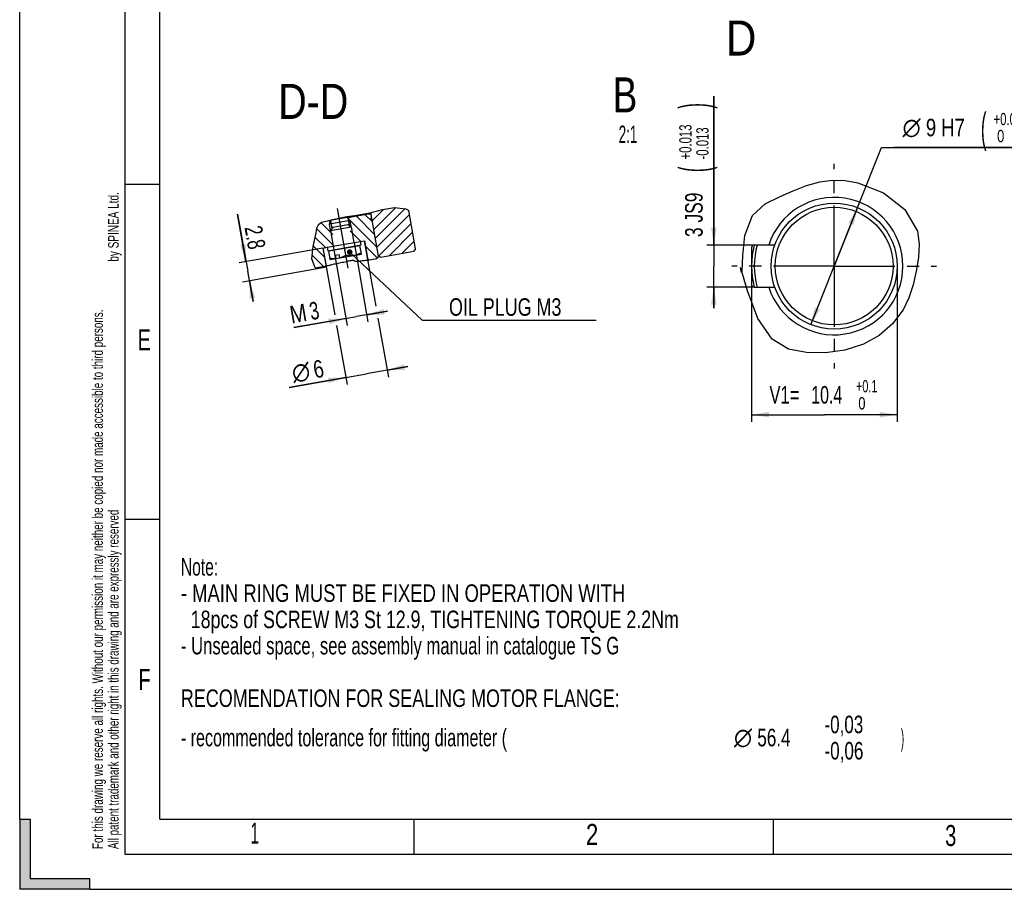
# Model space of a CAD drawing. Header units: millimetres. Extents: x -131 to 420, y 0 to 297.
# Tile 19 of 28: x 0 to 141, y 0 to 124. Entities that reach past the tile are written whole.
import ezdxf
from ezdxf.enums import TextEntityAlignment as Align

# ---------------------------------------------------------------- set-up
doc = ezdxf.new("R2010")
doc.units = ezdxf.units.MM
doc.header["$LTSCALE"] = 23.1
doc.linetypes.add('CENTER', pattern=[0.6, 0.375, -0.075, 0.075, -0.075])
doc.layers.get('0').update_dxf_attribs({"linetype": 'CONTINUOUS'})
doc.layers.add('02___PRT_ALL_AXES', color=7, linetype='CONTINUOUS')
doc.layers.add('7_ALL_FEATURES', color=7, linetype='CONTINUOUS')
doc.styles.get("Standard").update_dxf_attribs({"font": 'txt', "width": 0.8})
doc.styles.add('TEXTSTYLE_1', font='gdt', dxfattribs={"width": 0.8})
doc.dimstyles.new('DIMSTYLE_12', dxfattribs={"dimtxt": 2.5, "dimasz": 2.5, "dimexe": 1, "dimexo": 0, "dimtad": 1, "dimdec": 3, "dimlfac": 0.5, "dimdsep": 46, "dimtxsty": 'Standard', "dimblk": '_FILLED', "dimblk1": '_FILLED', "dimblk2": '_FILLED', "dimcen": 0.09, "dimclrt": 7, "dimadec": 0, "dimazin": 0, "dimtol": 1, "dimtp": 0.015, "dimtfac": 0.7, "dimtdec": 3, "dimtmove": 0, "dimatfit": 2, "dimldrblk": '_FILLED', "dimfxl": 0, "dimtolj": 1, "dimarcsym": 0})
doc.dimstyles.new('DIMSTYLE_13', dxfattribs={"dimtxt": 2.5, "dimasz": 2.5, "dimexe": 1, "dimexo": 0, "dimtad": 1, "dimdec": 3, "dimlfac": 0.5, "dimdsep": 46, "dimtxsty": 'Standard', "dimblk": '_FILLED', "dimblk1": '_FILLED', "dimblk2": '_FILLED', "dimcen": 0.09, "dimclrt": 7, "dimadec": 0, "dimazin": 0, "dimtol": 1, "dimtp": 0.0125, "dimtm": 0.0125, "dimtfac": 0.7, "dimtdec": 3, "dimtofl": 0, "dimtmove": 0, "dimatfit": 3, "dimldrblk": '_FILLED', "dimfxl": 0, "dimtolj": 1, "dimarcsym": 0})
doc.dimstyles.new('DIMSTYLE_17', dxfattribs={"dimtxt": 2.5, "dimasz": 2.5, "dimexe": 1, "dimexo": 0, "dimtad": 1, "dimdec": 3, "dimlfac": 0.5, "dimdsep": 46, "dimtxsty": 'Standard', "dimblk": '_FILLED', "dimblk1": '_FILLED', "dimblk2": '_FILLED', "dimcen": 0.09, "dimclrt": 7, "dimadec": 0, "dimazin": 0, "dimtol": 1, "dimtp": 0.1, "dimtfac": 0.7, "dimtdec": 3, "dimtofl": 0, "dimtmove": 0, "dimatfit": 3, "dimldrblk": '_FILLED', "dimfxl": 0, "dimtolj": 1, "dimarcsym": 0})
doc.dimstyles.new('DIMSTYLE_2', dxfattribs={"dimtxt": 2.5, "dimasz": 2.5, "dimexe": 1, "dimexo": 0, "dimtad": 1, "dimdec": 3, "dimdsep": 46, "dimtxsty": 'Standard', "dimblk": '_FILLED', "dimblk1": '_FILLED', "dimblk2": '_FILLED', "dimcen": 0.09, "dimclrt": 7, "dimadec": 0, "dimazin": 0, "dimtp": 0.1, "dimtm": 0.1, "dimtfac": 1, "dimtdec": 3, "dimtofl": 0, "dimtmove": 0, "dimatfit": 3, "dimldrblk": '_FILLED', "dimfxl": 0, "dimtolj": 1, "dimarcsym": 0})

# ---------------------------------------------------------------- blocks, each defined once
blk = doc.blocks.new('_FILLED')
at = {"color": 0, "linetype": 'ByBlock'}
blk.add_solid([(0, 0), (-1, 0.16), (-1, -0.16)], dxfattribs=at)
blk = doc.blocks.new('*D19')
at = {"color": 7, "linetype": 'Continuous'}
for p, q in [((116.23, 88.98), (122.98, 105.93)), ((122.98, 105.93), (149.26, 105.93)), ((149.26, 105.93), (124.73, 105.93)), ((119.56, 97.34), (116.23, 88.98)), ((112.9, 80.62), (116.23, 88.98))]:
    blk.add_line(p, q, dxfattribs=at)
at = {"color": 7, "linetype": 'Continuous', "xscale": 2.5, "yscale": 2.5, "zscale": 2.5}
for p, rotation in [((119.56, 97.34), 68.2704315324), ((112.9, 80.62), 248.2704315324)]:
    blk.add_blockref('_FILLED', p, dxfattribs=dict(at, rotation=rotation))
at = {"color": 7, "linetype": 'Continuous'}
for s, height, width, p in [('(', 4.19, 0.428571, (137.17, 106.68)), (')', 4.19, 0.428571, (146.22, 106.68)), ('9 H7', 2.5, 0.785714, (129.32, 107.52)), ('+0.015', 1.75, 0.690476, (138.97, 109.11)), (' 0', 1.75, 0.785714, (138.97, 106.68))]:
    blk.add_text(s, height=height, dxfattribs=dict(at, width=width)).set_placement(p)
at = {"color": 7, "linetype": 'Continuous', "style": 'TEXTSTYLE_1'}
blk.add_text('n', height=2.5, dxfattribs=at).set_placement((125.98, 107.52))
blk = doc.blocks.new('*D20')
at = {"color": 7, "linetype": 'Continuous'}
for p, q in [((99.05, 91.98), (99.05, 113.25)), ((99.05, 113.25), (99.05, 88.98)), ((104.83, 91.98), (98.05, 91.98)), ((99.05, 82.98), (99.05, 88.98)), ((104.83, 85.98), (98.05, 85.98)), ((99.05, 85.98), (99.05, 82.98))]:
    blk.add_line(p, q, dxfattribs=at)
at = {"color": 7, "linetype": 'Continuous', "xscale": 2.5, "yscale": 2.5, "zscale": 2.5}
for p, rotation in [((99.05, 91.98), 270), ((99.05, 85.98), 90)]:
    blk.add_blockref('_FILLED', p, dxfattribs=dict(at, rotation=rotation))
at = {"color": 7, "linetype": 'Continuous'}
for s, height, width, p in [(')', 4.19, 0.428571, (98.3, 111.46)), ('+0.013', 1.75, 0.690476, (95.87, 104.21)), ('-0.013', 1.75, 0.690476, (98.3, 104.21)), ('(', 4.19, 0.428571, (98.3, 102.41)), ('3 JS9', 2.5, 0.742857, (97.46, 93.13))]:
    blk.add_text(s, height=height, rotation=90, dxfattribs=dict(at, width=width)).set_placement(p)
blk = doc.blocks.new('*D39')
at = {"color": 7, "linetype": 'Continuous'}
for p, q in [((44.75, 91.82), (46.74, 80.52)), ((47.71, 92.35), (49.7, 81.05)), ((39.14, 80.2), (48.05, 81.77)), ((46.57, 81.51), (39.14, 80.2)), ((52.48, 82.55), (48.05, 81.77)), ((49.52, 82.03), (52.48, 82.55))]:
    blk.add_line(p, q, dxfattribs=at)
at = {"color": 7, "linetype": 'Continuous', "xscale": 2.5, "yscale": 2.5, "zscale": 2.5}
for p, rotation in [((46.57, 81.51), 10), ((49.52, 82.03), 190)]:
    blk.add_blockref('_FILLED', p, dxfattribs=dict(at, rotation=rotation))
at = {"color": 7, "linetype": 'Continuous'}
for s, width, p in [('M', 0.857143, (41.14, 81.19)), ('3', 0.714286, (42.9, 81.5))]:
    blk.add_text(s, height=2.5, rotation=10, dxfattribs=dict(at, width=width)).set_placement(p, align=Align.RIGHT)
blk = doc.blocks.new('*D40')
at = {"color": 7, "linetype": 'Continuous'}
for p, q in [((32.29, 89.63), (31.1, 96.39)), ((31.1, 96.39), (32.54, 88.25)), ((43.27, 91.56), (31.31, 89.45)), ((43.76, 88.81), (31.79, 86.7)), ((33.3, 83.92), (32.54, 88.25)), ((32.78, 86.87), (33.3, 83.92))]:
    blk.add_line(p, q, dxfattribs=at)
at = {"color": 7, "linetype": 'Continuous', "xscale": 2.5, "yscale": 2.5, "zscale": 2.5}
for p, rotation in [((32.29, 89.63), 280), ((32.78, 86.87), 100)]:
    blk.add_blockref('_FILLED', p, dxfattribs=dict(at, rotation=rotation))
at = {"color": 7, "linetype": 'Continuous', "width": 0.714286}
blk.add_text('2.8', height=2.5, rotation=-80, dxfattribs=at).set_placement((32.65, 91.23), align=Align.RIGHT)
blk = doc.blocks.new('*D41')
at = {"color": 7, "linetype": 'Continuous'}
for p, q in [((43.27, 91.56), (44.96, 82.01)), ((49.18, 92.61), (50.83, 83.27)), ((51.13, 81.55), (52.61, 73.14)), ((45.22, 80.5), (46.71, 72.1)), ((55.4, 74.65), (49.49, 73.61)), ((52.44, 74.13), (55.4, 74.65)), ((38.46, 71.66), (49.49, 73.61)), ((46.53, 73.09), (38.46, 71.66))]:
    blk.add_line(p, q, dxfattribs=at)
at = {"color": 7, "linetype": 'Continuous', "xscale": 2.5, "yscale": 2.5, "zscale": 2.5}
for p, rotation in [((52.44, 74.13), 190), ((46.53, 73.09), 10)]:
    blk.add_blockref('_FILLED', p, dxfattribs=dict(at, rotation=rotation))
at = {"color": 7, "linetype": 'Continuous', "style": 'TEXTSTYLE_1'}
blk.add_text('n', height=2.5, rotation=10, dxfattribs=at).set_placement((41.63, 72.86), align=Align.RIGHT)
at = {"color": 7, "linetype": 'Continuous', "width": 0.785714}
blk.add_text('6', height=2.5, rotation=10, dxfattribs=at).set_placement((43.57, 73.2), align=Align.RIGHT)
blk = doc.blocks.new('*D48')
at = {"color": 7, "linetype": 'Continuous'}
for p, q in [((125.23, 88.98), (125.23, 66.77)), ((104.43, 86.29), (104.43, 66.77)), ((104.43, 67.77), (114.83, 67.77)), ((125.23, 67.77), (114.83, 67.77))]:
    blk.add_line(p, q, dxfattribs=at)
at = {"color": 7, "linetype": 'Continuous', "xscale": 2.5, "yscale": 2.5, "zscale": 2.5, "rotation": 180}
blk.add_blockref('_FILLED', (104.43, 67.77), dxfattribs=at)
at = {"color": 7, "linetype": 'Continuous', "xscale": 2.5, "yscale": 2.5, "zscale": 2.5}
blk.add_blockref('_FILLED', (125.23, 67.77), dxfattribs=at)
at = {"color": 7, "linetype": 'Continuous'}
for s, height, width, p in [('V1=', 2.5, 0.706349, (109.13, 69.36)), ('10.4', 2.5, 0.678571, (115.17, 69.36)), ('+0.1', 1.75, 0.660714, (120.87, 70.96)), (' 0', 1.75, 0.785714, (119.93, 68.52))]:
    blk.add_text(s, height=height, dxfattribs=dict(at, width=width)).set_placement(p, align=Align.CENTER)

msp = doc.modelspace()

# ---------------------------------------------------------------- linework, layer by layer
at = {"color": 7, "linetype": 'Continuous'}
for p, q in [((15, 292), (15, 5)), ((0, 10), (0, 287)), ((20, 10), (20, 287)), ((114.2017, 101.0402), (115.9766, 101.2637)), ((115.9766, 101.2637), (117.7826, 101.2164)), ((117.7826, 101.2164), (119.6126, 100.8978)), ((15, 100.67), (20, 100.67)), ((110.3757, 99.7471), (112.2641, 100.4942)), ((112.2641, 100.4942), (114.2017, 101.0402)), ((119.6126, 100.8978), (123.2635, 99.4503)), ((106.3628, 97.8722), (108.5383, 98.9342)), ((108.5383, 98.9342), (110.3757, 99.7471)), ((123.2635, 99.4503), (126.3179, 97.0769)), ((50.0185, 96.6091), (51.7779, 97.0554)), ((51.916, 97.0806), (50.3026, 95.4671)), ((53.6716, 97.3512), (50.5251, 94.2048)), ((55.0007, 97.1954), (50.7477, 92.9424)), ((51.7779, 97.0554), (53.5082, 97.3704)), ((53.5082, 97.3704), (55.0953, 97.1843)), ((55.0953, 97.1843), (55.5328, 96.9024)), ((104.5697, 96.2335), (106.3628, 97.8722)), ((126.3179, 97.0769), (128.1088, 93.968)), ((44.3151, 95.5411), (45.5059, 95.8192)), ((45.5059, 95.8192), (46.6923, 96.0589)), ((46.6923, 96.0589), (47.7848, 96.2302)), ((46.8165, 95.9455), (46.7221, 95.9326)), ((46.8165, 95.9455), (49.7218, 96.4578)), ((46.8165, 95.9455), (47.0162, 94.813)), ((47.1495, 95.4966), (46.8281, 95.8796)), ((46.8371, 95.8289), (50.967, 91.699)), ((47.7848, 96.2302), (48.8894, 96.3953)), ((47.9971, 96.1537), (50.6491, 93.5018)), ((48.8894, 96.3953), (50.0185, 96.6091)), ((49.2595, 96.3763), (50.3312, 95.3046)), ((49.7055, 96.5499), (49.7218, 96.4578)), ((49.7218, 96.4578), (50.1409, 96.3839)), ((51.1922, 90.4215), (50.0976, 96.6292)), ((50.2198, 95.9364), (50.1173, 95.8269)), ((55.6317, 96.3415), (50.9703, 91.6801)), ((56.4928, 91.4576), (55.5328, 96.9024)), ((103.4586, 93.3324), (104.5697, 96.2335)), ((42.2907, 93.7581), (42.4195, 94.3986)), ((42.4041, 94.3221), (44.8794, 91.8469)), ((42.4195, 94.3986), (42.627, 94.9287)), ((42.627, 94.9287), (43.016, 95.2336)), ((42.9944, 95.2168), (44.7087, 93.5024)), ((43.016, 95.2336), (43.0487, 95.2427)), ((43.0487, 95.2427), (43.0822, 95.2509)), ((43.0822, 95.2509), (43.116, 95.2587)), ((43.116, 95.2587), (44.3151, 95.5411)), ((43.6967, 95.3954), (44.3545, 95.5114)), ((47.1495, 95.4966), (44.1951, 94.9756)), ((44.1951, 94.9756), (44.3661, 95.4455)), ((44.3514, 94.0893), (44.1951, 94.9756)), ((44.2101, 95.486), (44.3909, 95.3052)), ((44.3545, 95.5114), (44.5542, 94.3789)), ((47.3058, 94.6102), (47.1495, 95.4966)), ((47.3058, 94.6102), (47.7052, 92.3452)), ((50.3066, 95.444), (50.1728, 95.5118)), ((55.8543, 95.0791), (51.2456, 90.4704)), ((41.868, 91.7703), (42.2907, 93.7581)), ((42.1491, 93.0922), (43.617, 91.6243)), ((44.3514, 94.0893), (44.7508, 91.8242)), ((47.155, 94.026), (48.6664, 92.5146)), ((56.0769, 93.8168), (52.7538, 90.4937)), ((103.1826, 90.4779), (103.4586, 93.3324)), ((128.1088, 93.968), (128.3606, 92.131)), ((41.6792, 90.0087), (41.868, 91.7703)), ((41.8887, 91.8677), (43.505, 90.2514)), ((43.2736, 91.5637), (43.8645, 91.6679)), ((43.2736, 91.5637), (43.7251, 89.0032)), ((48.548, 91.8845), (44.1164, 91.1031)), ((46.3322, 91.4938), (46.5057, 90.5099)), ((48.7564, 90.7027), (48.5306, 91.983)), ((48.5915, 92.5014), (49.1824, 92.6056)), ((49.1824, 92.6056), (49.6686, 89.8482)), ((49.3124, 91.8686), (51.014, 90.167)), ((56.2994, 92.5544), (54.5566, 90.8116)), ((56.4928, 91.4576), (56.2495, 91.1101)), ((104.4306, 91.5821), (104.4306, 86.3821)), ((107.7453, 91.9821), (104.8306, 91.9821)), ((128.3606, 92.131), (128.2457, 90.211)), ((42.1636, 88.7279), (41.6792, 90.0087)), ((41.7357, 90.5358), (43.3367, 88.9348)), ((44.3248, 89.9213), (44.099, 91.2016)), ((47.387, 90.7086), (57.4173, 81.2666)), ((47.6485, 90.5074), (48.7564, 90.7027)), ((49.6303, 90.0658), (49.821, 89.875)), ((49.6686, 89.8482), (50.9489, 90.0739)), ((51.1922, 90.4215), (50.9489, 90.0739)), ((51.1749, 90.5199), (51.5224, 90.2766)), ((51.5224, 90.2766), (56.2495, 91.1101)), ((103.1033, 88.2081), (103.1826, 90.4779)), ((128.2457, 90.211), (127.9189, 88.2722)), ((42.1636, 88.7279), (43.7251, 89.0032)), ((49.5817, 89.8398), (49.6686, 89.8482)), ((102.8102, 88.7469), (102.8502, 88.5164)), ((102.9103, 88.6941), (102.8102, 88.7469)), ((103.8371, 85.4555), (102.9103, 88.6941)), ((102.8502, 88.5164), (102.894, 88.2763)), ((102.894, 88.2763), (102.9364, 88.0629)), ((102.9364, 88.0629), (103.1033, 88.2081)), ((127.9189, 88.2722), (127.4824, 86.3233)), ((104.8306, 85.9821), (107.7453, 85.9821)), ((127.4824, 86.3233), (126.8954, 84.4597)), ((105.3258, 81.4848), (103.8371, 85.4555)), ((126.8954, 84.4597), (126.0678, 82.7189)), ((126.0678, 82.7189), (124.5694, 80.734)), ((57.4173, 81.2666), (61.261, 81.2666)), ((61.261, 81.2666), (82.2729, 81.2666)), ((107.3567, 78.55), (105.3258, 81.4848)), ((124.5694, 80.734), (122.648, 79.0808)), ((122.648, 79.0808), (120.4195, 77.83)), ((109.6994, 77.1316), (107.3567, 78.55)), ((120.4195, 77.83), (117.7549, 76.9748)), ((112.3031, 76.6434), (109.6994, 77.1316)), ((115.002, 76.607), (112.3031, 76.6434)), ((117.7549, 76.9748), (115.002, 76.607)), ((15, 52.84), (20, 52.84)), ((0, 10), (0, 0)), ((0, 10), (1.5, 10)), ((1.5, 10), (1.5, 1.5)), ((20, 10), (410, 10)), ((56.25, 10), (56.25, 5)), ((107.5, 10), (107.5, 5)), ((15, 5), (415, 5)), ((10, 1.5), (1.5, 1.5)), ((10, 0), (10, 1.5)), ((10, 0), (0, 0)), ((10, 0), (410, 0))]:
    msp.add_line(p, q, dxfattribs=at)
for points in [[(45.5811, 95.7533), (45.4738, 95.7342), (45.368, 95.715), (45.2633, 95.6956), (45.1611, 95.6763), (45.0621, 95.6572), (44.9671, 95.6387), (44.8769, 95.6207), (44.792, 95.6036), (44.7132, 95.5875), (44.641, 95.5725), (44.576, 95.5589), (44.5186, 95.5468), (44.4693, 95.5362), (44.4284, 95.5274), (44.3545, 95.5114)], [(46.7221, 95.9326), (46.67, 95.9254), (46.6075, 95.9166), (46.535, 95.9062), (46.4534, 95.8943), (46.3634, 95.881), (46.2659, 95.8662), (46.1619, 95.85), (46.0523, 95.8326), (45.9382, 95.8141), (45.8208, 95.7946), (45.702, 95.7744), (45.5811, 95.7533)], [(47.6485, 90.5074), (47.5879, 90.4974), (47.5272, 90.4886), (47.4662, 90.4811), (47.405, 90.4749), (47.3436, 90.4699), (47.282, 90.4661), (47.2201, 90.4635), (47.1579, 90.4621), (47.0954, 90.4619), (47.0325, 90.4628), (46.9692, 90.4648), (46.9053, 90.468), (46.8409, 90.4722), (46.7757, 90.4775), (46.7097, 90.484), (46.6427, 90.4915), (46.5747, 90.5002), (46.5057, 90.5099)], [(47.6485, 90.5074), (47.7088, 90.5187), (47.7689, 90.5312), (47.8287, 90.545), (47.8884, 90.5601), (47.9478, 90.5764), (48.007, 90.5939), (48.066, 90.6127), (48.1249, 90.6326), (48.1838, 90.6538), (48.2426, 90.6762), (48.3014, 90.6997), (48.3603, 90.7245), (48.4194, 90.7505), (48.4788, 90.7779), (48.5387, 90.8065), (48.599, 90.8365), (48.6599, 90.8679), (48.7215, 90.9007)], [(43.7251, 89.0032), (43.7916, 89.0205), (43.8431, 89.0338), (43.9088, 89.0506), (43.9885, 89.0709), (44.0819, 89.0943), (44.1883, 89.1208), (44.3073, 89.15), (44.4383, 89.1816), (44.5806, 89.2155), (44.7336, 89.2512), (44.8964, 89.2884), (45.0682, 89.3269), (45.2482, 89.3663), (45.4355, 89.4064), (45.6293, 89.4467), (45.8284, 89.4871), (46.032, 89.5272), (46.239, 89.5667), (46.4476, 89.6054), (46.6585, 89.6432)], [(47.9619, 89.6469), (48.1748, 89.6763), (48.3771, 89.7031), (48.5692, 89.7275), (48.7493, 89.7495), (48.9161, 89.7691), (49.0685, 89.7864), (49.2054, 89.8013), (49.326, 89.8141), (49.4292, 89.8247), (49.5147, 89.8332), (49.5817, 89.8398)]]:
    msp.add_lwpolyline(points, dxfattribs=at)
at = {"color": 7, "linetype": 'Continuous', "const_width": 0.4}
msp.add_lwpolyline([(46.8957, 90.9828, 1), (47.2957, 90.9828, 1)], format="xyb", close=True, dxfattribs=at)
at = {"color": 7, "linetype": 'Continuous'}
for radius in [9, 8.4]:
    msp.add_circle((116.2306, 88.9821), radius, dxfattribs=at)
for centre, radius, start, end in [((116.2306, 88.9821), 9.8083, 197.810134, 162.189866), ((50.2632, 95.6902), 0.2, 136.869898, 243.130102), ((104.8306, 91.5821), 0.4, 90, 180), ((116.2306, 88.9821), 11.8, 165.272727, 194.727273), ((116.2306, 88.9821), 11.4, 164.741224, 195.258776), ((104.8306, 86.3821), 0.4, 180, 270)]:
    msp.add_arc(centre, radius, start, end, dxfattribs=at)
for points in [[(1.5, 1.5), (0, 0), (1.5, 10)], [(0, 0), (0, 10), (1.5, 10)], [(10, 1.5), (0, 0), (1.5, 1.5)], [(10, 1.5), (10, 0), (0, 0)]]:
    msp.add_solid(points, dxfattribs=at)
at = {"layer": '02___PRT_ALL_AXES', "color": 7, "linetype": 'CENTER'}
for p, q in [((116.2306, 88.9821), (116.2306, 103.5829)), ((45.3207, 97.2305), (46.9747, 87.85)), ((116.2306, 88.9821), (101.6298, 88.9821)), ((116.2306, 88.9821), (130.8314, 88.9821)), ((116.2306, 88.9821), (116.2306, 74.3813))]:
    msp.add_line(p, q, dxfattribs=at)
at = {"layer": '02___PRT_ALL_AXES', "color": 7, "linetype": 'Continuous'}
for points in [[(47.5467, 89.7888), (47.4018, 89.7665), (47.2554, 89.7434), (47.1073, 89.7195), (46.9581, 89.6948), (46.8086, 89.6693), (46.6585, 89.6432)], [(47.9619, 89.6469), (47.8945, 89.6701), (47.8264, 89.6936), (47.7576, 89.7171), (47.688, 89.7409), (47.6177, 89.7647), (47.5467, 89.7888)]]:
    msp.add_lwpolyline(points, dxfattribs=at)
at = {"layer": '7_ALL_FEATURES', "color": 7, "linetype": 'Continuous'}
for p, q in [((44.3514, 94.0893), (47.3058, 94.6102)), ((44.6759, 94.5527), (44.3514, 94.0893)), ((44.6759, 94.5527), (46.8424, 94.9347)), ((46.8424, 94.9347), (47.3058, 94.6102)), ((43.8645, 91.6679), (48.5915, 92.5014)), ((43.8645, 91.6679), (43.9513, 91.1755)), ((43.9513, 91.1755), (48.6784, 92.009)), ((48.5915, 92.5014), (48.6784, 92.009)), ((44.3248, 89.9213), (47.6485, 90.5074)), ((45.09, 90.564), (45.6017, 90.6542)), ((45.1748, 90.0829), (45.09, 90.564)), ((45.1867, 90.0733), (45.1748, 90.0829)), ((45.6865, 90.1731), (45.6017, 90.6542)), ((45.6865, 90.1731), (45.6984, 90.1635))]:
    msp.add_line(p, q, dxfattribs=at)
for points in [[(44.2899, 90.1192), (44.3573, 90.1097), (44.4239, 90.1012), (44.4895, 90.0937), (44.5543, 90.0873), (44.6183, 90.082), (44.6817, 90.0777), (44.7445, 90.0745), (44.8069, 90.0723), (44.8689, 90.0712), (44.9306, 90.0713), (44.992, 90.0724), (45.0532, 90.0748), (45.1141, 90.0782), (45.1748, 90.0829)], [(45.6865, 90.1731), (45.7453, 90.1896), (45.8039, 90.2072), (45.8623, 90.226), (45.9205, 90.2459), (45.9785, 90.267), (46.0365, 90.2893), (46.0944, 90.3127), (46.1524, 90.3372), (46.2104, 90.3629), (46.2687, 90.3898), (46.3273, 90.418), (46.3863, 90.4473), (46.4458, 90.478), (46.5057, 90.5099)]]:
    msp.add_lwpolyline(points, dxfattribs=at)

# ---------------------------------------------------------------- texts
at = {"color": 7, "linetype": 'Continuous'}
for s, height, width, p in [('D', 5, 0.904762, (100.7583, 119.051)), ('OIL PLUG M3', 2.5, 0.764069, (61.261, 81.8916)), ('E', 3, 0.714286, (16.828, 76.9779)), ('Note:', 2.5, 0.666667, (23.0006, 44.7916)), ('- MAIN RING MUST BE FIXED IN OPERATION WITH', 2.5, 0.786822, (23.0006, 41.0416)), ('  18pcs of SCREW M3 St 12.9, TIGHTENING TORQUE 2.2Nm', 2.5, 0.760531, (23.0006, 37.2916)), ('- Unsealed space, see assembly manual in catalogue TS G', 2.5, 0.711688, (23.0006, 33.5416)), ('F', 3, 0.714286, (16.9289, 28.4571)), ('RECOMENDATION FOR SEALING MOTOR FLANGE:', 2.5, 0.766178, (23.0006, 26.0416)), ('-0,03 ', 2.5, 0.72619, (114.8459, 22.2916)), ('- recommended tolerance for fitting diameter (', 2.5, 0.686335, (23.0006, 20.4166)), ('56.4 ', 2.5, 0.728571, (105.2625, 20.4166)), (')', 2.5, 0.428571, (125.7387, 20.4166)), ('-0,06', 2.5, 0.728571, (114.8459, 18.5416)), ('1', 3, 0.571429, (32.9096, 6.5357)), ('2', 3, 0.785714, (80.8091, 6.3426)), ('3', 3, 0.714286, (132.0635, 6.1839))]:
    msp.add_text(s, height=height, dxfattribs=dict(at, width=width)).set_placement(p)
for s, height, width, p in [('B', 5, 0.785714, (88.1302, 110.9305)), ('D-D', 5, 0.84127, (46.8954, 110.0016)), ('2:1', 2.5, 0.571429, (88.1302, 106.5555))]:
    msp.add_text(s, height=height, dxfattribs=dict(at, width=width)).set_placement(p, align=Align.RIGHT)
for s, width, p in [('by SPINEA Ltd.', 0.712585, (14.1185, 89.6127)), ('For this drawing we reserve all rights. Without our permission it may neither be copied nor made accessible to third persons.', 0.7, (11.8685, 5.7556)), ('All patent trademark and other right in this drawing and are expressly reserved ', 0.696429, (14.1185, 5.7556))]:
    msp.add_text(s, height=1.5, rotation=90, dxfattribs=dict(at, width=width)).set_placement(p)
at = {"color": 7, "linetype": 'Continuous', "style": 'TEXTSTYLE_1'}
msp.add_text('n', height=2.5, dxfattribs=at).set_placement((101.9292, 20.4166))

# ---------------------------------------------------------------- dimensions: what is measured, and where the dimension line sits
at = {"color": 7, "linetype": 'Continuous'}
dim = msp.add_linear_dim(base=(99.054, 85.9821), p1=(104.8306, 91.9821), p2=(104.8306, 85.9821), angle=270, dimstyle='DIMSTYLE_13', override={"dimpost": '<>JS9'}, dxfattribs=at)
dim.commit()
dim.dimension.update_dxf_attribs({"geometry": '*D20', "text_midpoint": (99.054, 103.1906), "dimtype": 160})
dim = msp.add_diameter_dim_2p(p1=(119.5626, 97.3425), p2=(112.8985, 80.6216), text='%%c<>', dimstyle='DIMSTYLE_12', override={"dimtih": 1, "dimtoh": 1, "dimpost": '<>H7'}, dxfattribs=at)
dim.commit()
dim.dimension.update_dxf_attribs({"geometry": '*D19', "text_midpoint": (136.9988, 108.7708), "dimtype": 163})
dim = msp.add_linear_dim(base=(32.7788, 86.87), p1=(43.2736, 91.5637), p2=(43.7598, 88.8063), angle=280, dimstyle='DIMSTYLE_2', dxfattribs=at)
dim.commit()
dim.dimension.update_dxf_attribs({"geometry": '*D40', "text_midpoint": (31.5026, 94.1076), "dimtype": 160})
for base, p1, p2, angle, text, picture, middle in [((46.5697, 81.5089), (47.7052, 92.3452), (44.7508, 91.8242), 190, 'M<>', '*D39', (41.0742, 80.5399)), ((52.4407, 74.127), (43.2736, 91.5637), (49.1824, 92.6056), 10, '%%c<>', '*D41', (41.0685, 72.1217))]:
    dim = msp.add_linear_dim(base=base, p1=p1, p2=p2, angle=angle, text=text, dimstyle='DIMSTYLE_2', dxfattribs=at)
    dim.commit()
    dim.dimension.update_dxf_attribs({"geometry": picture, "text_midpoint": middle, "dimtype": 160})
dim = msp.add_linear_dim(base=(125.2306, 67.7708), p1=(104.4306, 86.2892), p2=(125.2306, 88.9821), text='V1=<>', dimstyle='DIMSTYLE_17', dxfattribs=at)
dim.commit()
dim.dimension.update_dxf_attribs({"geometry": '*D48', "text_midpoint": (114.8306, 67.7708), "dimtype": 160})

doc.saveas('drawing.dxf')
